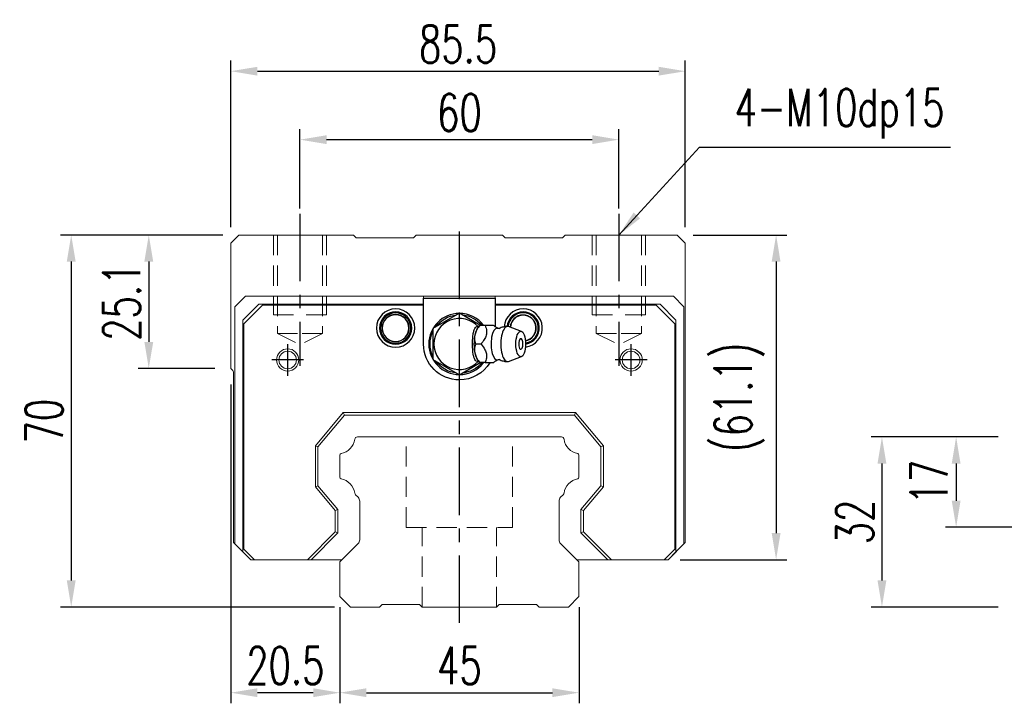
# Model space of a CAD drawing. Header units: millimetres. Extents: x 8 to 529, y 165 to 345.
# Tile 1 of 53: x 8 to 193, y 174 to 303. Entities that reach past the tile are written whole.
import ezdxf

# ---------------------------------------------------------------- set-up
doc = ezdxf.new("R2010")
doc.units = ezdxf.units.MM
doc.header["$PDSIZE"] = -1
for name, pattern in [('CENTER', [10.16, 6.35, -1.27, 1.27, -1.27]), ('DASHED', [0.75, 0.5, -0.25]), ('HIDDEN', [1.905, 1.27, -0.635])]:
    doc.linetypes.add(name, pattern=pattern)
for name, color, linetype in [('2', 7, 'Continuous'), ('CL', 1, 'CENTER'), ('DIM', 4, 'Continuous'), ('HID', 2, 'DASHED'), ('OUT', 3, 'Continuous')]:
    doc.layers.add(name, color=color, linetype=linetype)
doc.styles.add('DIM-7', font='SIMPLEX.shx', dxfattribs={"width": 0.7, "bigfont": 'chineset.shx'})
doc.dimstyles.new('CNS', dxfattribs={"dimtxt": 3.5, "dimasz": 2.5, "dimexe": 1, "dimexo": 1.5, "dimgap": 0.09, "dimtad": 0, "dimdsep": 46, "dimtxsty": 'DIM-7', "dimcen": 0.09, "dimclrd": 1, "dimclre": 1, "dimclrt": 4, "dimadec": 0, "dimazin": 0, "dimtfac": 1, "dimtix": 1, "dimtmove": 2, "dimatfit": 3, "dimfxl": 1, "dimtvp": 0.971429, "dimtolj": 1, "dimarcsym": 0})

# ---------------------------------------------------------------- blocks, each defined once
blk = doc.blocks.new('*D2')
at = {"color": 7, "lineweight": -2}
for p, q in [((68.04, 192.19), (68.04, 174.07)), ((113.04, 192.19), (113.04, 174.07)), ((73.04, 176.07), (108.04, 176.07))]:
    blk.add_line(p, q, dxfattribs=at)
at = {"color": 7}
for points in [[(73.04, 176.9), (73.04, 175.24), (68.04, 176.07)], [(108.04, 176.9), (108.04, 175.24), (113.04, 176.07)]]:
    blk.add_solid(points, dxfattribs=at)
at = {"layer": 'DEFPOINTS', "color": 0}
for p in [(68.04, 195.19), (113.04, 195.19), (113.04, 176.07)]:
    blk.add_point(p, dxfattribs=at)
at = {"color": 7, "insert": (90.54, 181.17), "char_height": 7, "attachment_point": 5, "style": 'DIM-7'}
blk.add_mtext('\\A1;45', dxfattribs=at)
blk = doc.blocks.new('*D3')
at = {"color": 7, "lineweight": -2}
for p, q in [((47.54, 234.09), (47.54, 174.07)), ((68.04, 192.19), (68.04, 174.07)), ((63.04, 176.07), (52.54, 176.07))]:
    blk.add_line(p, q, dxfattribs=at)
at = {"color": 7}
for points in [[(52.54, 176.9), (52.54, 175.24), (47.54, 176.07)], [(63.04, 176.9), (63.04, 175.24), (68.04, 176.07)]]:
    blk.add_solid(points, dxfattribs=at)
at = {"layer": 'DEFPOINTS', "color": 0}
for p in [(47.54, 237.09), (68.04, 195.19), (47.54, 176.07)]:
    blk.add_point(p, dxfattribs=at)
at = {"color": 7, "insert": (57.79, 181.17), "char_height": 7, "attachment_point": 5, "style": 'DIM-7'}
blk.add_mtext('\\A1;20.5', dxfattribs=at)
blk = doc.blocks.new('*D4')
at = {"color": 7, "lineweight": -2}
for p, q in [((46.04, 262.19), (30.1, 262.19)), ((32.1, 257.19), (32.1, 242.09)), ((44.54, 237.09), (30.1, 237.09))]:
    blk.add_line(p, q, dxfattribs=at)
at = {"color": 7}
for points in [[(31.27, 257.19), (32.94, 257.19), (32.1, 262.19)], [(31.27, 242.09), (32.94, 242.09), (32.1, 237.09)]]:
    blk.add_solid(points, dxfattribs=at)
at = {"layer": 'DEFPOINTS', "color": 0}
for p in [(49.04, 262.19), (32.1, 237.09), (47.54, 237.09)]:
    blk.add_point(p, dxfattribs=at)
at = {"color": 7, "insert": (27, 249.64), "char_height": 7, "attachment_point": 5, "rotation": 90, "style": 'DIM-7'}
blk.add_mtext('\\A1;25.1', dxfattribs=at)
blk = doc.blocks.new('*D5')
at = {"color": 7, "lineweight": -2}
for p, q in [((60.54, 267.19), (60.54, 282.14)), ((120.54, 267.19), (120.54, 282.14)), ((65.54, 280.14), (115.54, 280.14))]:
    blk.add_line(p, q, dxfattribs=at)
at = {"color": 7}
for points in [[(65.54, 280.97), (65.54, 279.31), (60.54, 280.14)], [(115.54, 280.97), (115.54, 279.31), (120.54, 280.14)]]:
    blk.add_solid(points, dxfattribs=at)
at = {"layer": 'DEFPOINTS', "color": 0}
for p in [(120.54, 280.14), (60.54, 264.19), (120.54, 264.19)]:
    blk.add_point(p, dxfattribs=at)
at = {"color": 7, "insert": (90.54, 285.24), "char_height": 7, "attachment_point": 5, "style": 'DIM-7'}
blk.add_mtext('\\A1;60', dxfattribs=at)
blk = doc.blocks.new('*D6')
at = {"color": 7, "lineweight": -2}
for p, q in [((47.54, 263.69), (47.54, 295.02)), ((133.04, 263.69), (133.04, 295.02)), ((52.54, 293.02), (128.04, 293.02))]:
    blk.add_line(p, q, dxfattribs=at)
at = {"color": 7}
for points in [[(52.54, 293.85), (52.54, 292.19), (47.54, 293.02)], [(128.04, 293.85), (128.04, 292.19), (133.04, 293.02)]]:
    blk.add_solid(points, dxfattribs=at)
at = {"layer": 'DEFPOINTS', "color": 0}
for p in [(133.04, 293.02), (47.54, 260.69), (133.04, 260.69)]:
    blk.add_point(p, dxfattribs=at)
at = {"color": 7, "insert": (90.29, 298.12), "char_height": 7, "attachment_point": 5, "style": 'DIM-7'}
blk.add_mtext('\\A1;85.5', dxfattribs=at)
blk = doc.blocks.new('*D7')
at = {"color": 7, "lineweight": -2}
for p, q in [((134.54, 262.19), (152.12, 262.19)), ((150.12, 257.19), (150.12, 206.09)), ((132.09, 201.09), (152.12, 201.09))]:
    blk.add_line(p, q, dxfattribs=at)
at = {"color": 7}
for points in [[(149.29, 257.19), (150.95, 257.19), (150.12, 262.19)], [(149.29, 206.09), (150.95, 206.09), (150.12, 201.09)]]:
    blk.add_solid(points, dxfattribs=at)
at = {"layer": 'DEFPOINTS', "color": 0}
for p in [(131.54, 262.19), (129.09, 201.09), (150.12, 201.09)]:
    blk.add_point(p, dxfattribs=at)
at = {"color": 7, "insert": (143.19, 231.64), "char_height": 7, "attachment_point": 5, "rotation": 90, "style": 'DIM-7'}
blk.add_mtext('\\A1;(61.1)', dxfattribs=at)
blk = doc.blocks.new('*D8')
at = {"color": 7, "lineweight": -2}
for p, q in [((46.04, 262.19), (15.51, 262.19)), ((17.51, 257.19), (17.51, 197.19)), ((67.04, 192.19), (15.51, 192.19))]:
    blk.add_line(p, q, dxfattribs=at)
at = {"color": 7}
for points in [[(16.68, 257.19), (18.35, 257.19), (17.51, 262.19)], [(16.68, 197.19), (18.35, 197.19), (17.51, 192.19)]]:
    blk.add_solid(points, dxfattribs=at)
at = {"layer": 'DEFPOINTS', "color": 0}
for p in [(49.04, 262.19), (17.51, 192.19), (70.04, 192.19)]:
    blk.add_point(p, dxfattribs=at)
at = {"color": 7, "insert": (12.41, 227.19), "char_height": 7, "attachment_point": 5, "rotation": 90, "style": 'DIM-7'}
blk.add_mtext('\\A1;70', dxfattribs=at)
blk = doc.blocks.new('*D17')
at = {"color": 7, "lineweight": -2}
for p, q in [((191.89, 224.19), (181.99, 224.19)), ((183.99, 219.19), (183.99, 212.19)), ((201.89, 207.19), (181.99, 207.19))]:
    blk.add_line(p, q, dxfattribs=at)
at = {"color": 7}
for points in [[(183.16, 219.19), (184.82, 219.19), (183.99, 224.19)], [(183.16, 212.19), (184.82, 212.19), (183.99, 207.19)]]:
    blk.add_solid(points, dxfattribs=at)
at = {"layer": 'DEFPOINTS', "color": 0}
for p in [(194.89, 224.19), (183.99, 207.19), (204.89, 207.19)]:
    blk.add_point(p, dxfattribs=at)
at = {"color": 7, "insert": (178.89, 215.69), "char_height": 7, "attachment_point": 5, "rotation": 90, "style": 'DIM-7'}
blk.add_mtext('\\A1;17', dxfattribs=at)
blk = doc.blocks.new('*D14')
at = {"color": 7, "lineweight": -2}
for p, q in [((191.89, 224.19), (168.03, 224.19)), ((170.03, 219.19), (170.03, 197.19)), ((191.89, 192.19), (168.03, 192.19))]:
    blk.add_line(p, q, dxfattribs=at)
at = {"color": 7}
for points in [[(169.2, 219.19), (170.86, 219.19), (170.03, 224.19)], [(169.2, 197.19), (170.86, 197.19), (170.03, 192.19)]]:
    blk.add_solid(points, dxfattribs=at)
at = {"layer": 'DEFPOINTS', "color": 0}
for p in [(194.89, 224.19), (170.03, 192.19), (194.89, 192.19)]:
    blk.add_point(p, dxfattribs=at)
at = {"color": 7, "insert": (164.93, 208.19), "char_height": 7, "attachment_point": 5, "rotation": 90, "style": 'DIM-7'}
blk.add_mtext('\\A1;32', dxfattribs=at)

msp = doc.modelspace()

# ---------------------------------------------------------------- linework, layer by layer
at = {"layer": '2', "color": 0, "linetype": 'Continuous'}
for p, q in [((83.788, 250.336), (97.288, 250.336)), ((83.788, 241.686), (83.788, 250.336)), ((97.288, 250.336), (97.288, 244.943)), ((90.538, 247.459), (85.538, 244.573)), ((94.393, 245.234), (90.538, 247.459)), ((85.538, 244.573), (85.538, 238.799)), ((94.365, 245.188), (94.057, 244.821)), ((96.978, 245.186), (95.382, 245.186)), ((102.214, 244.063), (99.767, 244.954)), ((99.767, 238.418), (102.214, 239.309)), ((85.538, 238.799), (90.538, 235.912)), ((90.538, 235.912), (94.475, 238.186)), ((94.057, 238.551), (94.365, 238.184))]:
    msp.add_line(p, q, dxfattribs=at)
for centre, radius, start, end in [((78.538, 244.686), 3.6, 90, 270), ((78.538, 244.686), 3.6, 270, 90), ((102.538, 244.686), 3.6, 90, 176.13001), ((102.538, 244.686), 3.6, 277.0453, 90), ((78.538, 244.686), 3.041, 90, 270), ((78.538, 244.686), 2.853, 90, 270), ((78.538, 244.686), 2.55, 90, 270), ((78.538, 244.686), 2.507, 90, 270), ((78.538, 244.686), 3.041, 270, 90), ((78.538, 244.686), 2.853, 270, 90), ((78.538, 244.686), 2.55, 270, 90), ((78.538, 244.686), 2.507, 270, 90), ((90.538, 241.686), 5.75, 90, 270), ((90.538, 241.686), 4.8, 41.84413, 318.15588), ((90.538, 241.686), 5.75, 37.755, 90), ((102.538, 244.686), 3.041, 90, 174.62812), ((102.538, 244.686), 2.853, 90, 174.20345), ((102.538, 244.686), 2.45, 90, 176.49281), ((102.538, 244.686), 2.406, 90, 176.80219), ((102.538, 244.686), 3.041, 278.85374, 90), ((102.538, 244.686), 2.853, 279.38812, 90), ((102.538, 244.686), 2.45, 280.34438, 90), ((102.538, 244.686), 2.406, 280.42874, 90), ((100.686, 241.686), 1.817, 334.63803, 25.36197), ((90.538, 241.686), 5.75, 270, 321.76688)]:
    msp.add_arc(centre, radius, start, end, dxfattribs=at)
at = {"layer": '2', "color": 0, "linetype": 'Continuous', "extrusion": (0, 0, -1)}
for radius, start, end in [(5.5, 35.37843, 84.61969), (5.5, 95.38031, 139.78687), (5.5, 335.38219, 24.61782), (6.75, 270, 0), (5.5, 275.38031, 324.62156), (6.75, 211.67578, 270), (5.5, 219.66469, 264.61969)]:
    msp.add_arc((-90.538, 241.686), radius, start, end, dxfattribs=at)
at = {"layer": '2', "color": 0, "linetype": 'Continuous'}
for centre, major_axis, start_param, end_param in [((94.603, 241.686), (0, 3.445), 0.4270949, 2.7144982), ((97.625, 241.686), (0, 2.962), 0, 3.3369601), ((97.625, 241.686), (0, 2.962), 6.088701, 6.2831853), ((99.593, 241.686), (0, 3.3), 0, 3.2800193), ((99.593, 241.686), (0, 3.3), 6.1446609, 6.2831853), ((102.087, 241.686), (0, 1), 0, 3.8207651), ((102.087, 241.686), (0, 1), 5.6039136, 6.2831853)]:
    msp.add_ellipse(centre, major_axis=major_axis, ratio=0.382683, start_param=start_param, end_param=end_param, dxfattribs=at)
msp.add_ellipse((102.087, 241.686), major_axis=(0, 2.4), ratio=0.382683, dxfattribs=at)
for points, knots in [([(94.105, 238.497), (94.06, 238.464), (94.014, 238.44), (93.877, 238.399), (93.783, 238.413), (93.609, 238.524), (93.526, 238.619), (93.382, 238.87), (93.318, 239.026), (93.21, 239.386), (93.165, 239.596), (93.072, 240.192), (93.044, 240.603), (93.011, 241.602), (93.014, 242.207), (93.071, 243.103), (93.103, 243.41), (93.196, 243.929), (93.252, 244.151), (93.391, 244.527), (93.475, 244.683), (93.647, 244.881), (93.734, 244.938), (93.907, 244.97), (93.994, 244.948), (94.086, 244.888), (94.096, 244.882), (94.105, 244.875)], [0, 0, 0, 0, 0.0360275, 0.0360275, 0.1070265, 0.1070265, 0.1753847, 0.1753847, 0.2415106, 0.2415106, 0.3113086, 0.3113086, 0.4329125, 0.4329125, 0.6100429, 0.6100429, 0.7029399, 0.7029399, 0.7803107, 0.7803107, 0.858407, 0.858407, 0.9263707, 0.9263707, 0.9927712, 0.9927712, 1, 1, 1, 1]), ([(93.608, 241.686), (93.437, 242.233), (93.359, 242.819), (93.627, 244.041), (93.966, 244.636), (94.381, 245.186)], [0, 0, 0, 0, 0.5, 0.5, 1, 1, 1, 1]), ([(95.382, 245.186), (95.501, 244.84), (95.613, 244.486), (95.67, 243.857), (95.652, 243.588), (95.506, 243.061), (95.379, 242.798), (95.046, 242.252), (94.829, 241.967), (94.609, 241.686)], [0, 0, 0, 0, 0.316279, 0.316279, 0.5305075, 0.5305075, 0.7443494, 0.7443494, 1, 1, 1, 1]), ([(97.869, 244.589), (97.694, 244.676), (97.365, 244.862), (97.063, 245.098), (96.964, 245.201), (96.962, 245.202)], [0, 0, 0, 0, 0.4665667, 0.9926759, 1, 1, 1, 1]), ([(98.013, 244.585), (98.015, 244.584), (98.013, 244.583), (97.878, 244.574), (97.864, 244.583), (97.86, 244.587)], [0, 0, 0, 0, 0.2139158, 0.7161953, 1, 1, 1, 1]), ([(99.593, 244.964), (99.428, 244.974), (99.029, 244.963), (98.487, 244.819), (98.143, 244.645), (98.015, 244.568)], [0, 0, 0, 0, 0.2958099, 0.7301371, 1, 1, 1, 1]), ([(94.381, 238.186), (93.969, 238.733), (93.632, 239.319), (93.359, 240.541), (93.436, 241.136), (93.608, 241.686)], [0, 0, 0, 0, 0.5, 0.5, 1, 1, 1, 1]), ([(94.609, 241.686), (94.881, 241.34), (95.149, 240.986), (95.484, 240.357), (95.585, 240.088), (95.672, 239.561), (95.661, 239.298), (95.569, 238.752), (95.479, 238.467), (95.382, 238.186)], [0, 0, 0, 0, 0.316279, 0.316279, 0.5305075, 0.5305075, 0.7443494, 0.7443494, 1, 1, 1, 1]), ([(95.382, 238.186), (95.938, 238.186), (96.498, 238.186), (96.955, 238.186), (96.994, 238.186), (96.979, 238.186)], [0, 0, 0, 0, 0.6004936, 0.6004936, 1, 1, 1, 1]), ([(96.981, 238.182), (96.999, 238.201), (97.138, 238.338), (97.441, 238.568), (97.757, 238.725), (97.869, 238.775)], [0, 0, 0, 0, 0.0950335, 0.7034174, 1, 1, 1, 1]), ([(97.855, 238.782), (97.872, 238.791), (97.902, 238.81), (98.038, 238.772), (98.025, 238.783), (98.023, 238.784)], [0, 0, 0, 0, 0.3884838, 0.9316371, 1, 1, 1, 1]), ([(98.02, 238.804), (98.151, 238.724), (98.496, 238.549), (99.037, 238.409), (99.431, 238.395), (99.593, 238.403)], [0, 0, 0, 0, 0.2760067, 0.7089354, 1, 1, 1, 1])]:
    msp.add_open_spline(points, degree=3, knots=knots, dxfattribs=at)
for points, degree in [([(94.381, 245.186), (94.37, 245.186), (94.365, 245.186), (94.364, 245.186)], 3), ([(95.382, 245.186), (94.381, 245.186)], 1), ([(94.609, 241.686), (93.608, 241.686)], 1), ([(95.382, 238.186), (94.381, 238.186)], 1)]:
    msp.add_open_spline(points, degree=degree, dxfattribs=at)
at = {"layer": 'CL', "color": 0, "ltscale": 2}
for p, q in [((60.538, 266.186), (60.538, 237.561)), ((120.538, 266.186), (120.538, 237.561)), ((90.538, 189.186), (90.538, 264.186)), ((58.238, 235.686), (58.238, 241.686)), ((122.837, 235.686), (122.837, 241.686)), ((61.238, 238.686), (55.238, 238.686)), ((125.837, 238.686), (119.837, 238.686))]:
    msp.add_line(p, q, dxfattribs=at)
at = {"layer": 'HID', "color": 0, "linetype": 'HIDDEN', "lineweight": 0, "ltscale": 3}
for p, q in [((56.288, 243.686), (60.538, 241.561)), ((64.788, 243.686), (60.538, 241.561)), ((116.288, 243.686), (120.538, 241.561)), ((124.788, 243.686), (120.538, 241.561)), ((80.538, 207.186), (80.538, 224.186)), ((100.538, 207.186), (100.538, 224.186)), ((80.538, 207.186), (100.538, 207.186)), ((83.538, 192.186), (83.538, 207.186)), ((97.538, 192.186), (97.538, 207.186))]:
    msp.add_line(p, q, dxfattribs=at)
for points in [[(55.538, 262.186), (55.538, 247.186), (60.538, 247.186)], [(56.288, 262.186), (56.288, 243.686), (60.538, 243.686)], [(64.788, 262.186), (64.788, 243.686), (60.538, 243.686)], [(65.538, 262.186), (65.538, 247.186), (60.538, 247.186)], [(115.538, 262.186), (115.538, 247.186), (120.538, 247.186)], [(116.288, 262.186), (116.288, 243.686), (120.538, 243.686)], [(125.538, 262.186), (125.538, 247.186), (120.538, 247.186)], [(124.788, 262.186), (124.788, 243.686), (120.538, 243.686)]]:
    msp.add_lwpolyline(points, dxfattribs=at)
at = {"layer": 'OUT', "color": 0, "linetype": 'Continuous', "lineweight": 15}
for p, q in [((49.038, 262.186), (47.538, 260.686)), ((70.645, 262.186), (49.038, 262.186)), ((71.145, 261.686), (70.645, 262.186)), ((81.93, 261.686), (71.145, 261.686)), ((82.43, 262.186), (81.93, 261.686)), ((98.645, 262.186), (82.43, 262.186)), ((99.145, 261.686), (98.645, 262.186)), ((109.93, 261.686), (99.145, 261.686)), ((110.43, 262.186), (109.93, 261.686)), ((131.538, 262.186), (110.43, 262.186)), ((133.038, 260.686), (131.538, 262.186)), ((47.538, 260.686), (47.538, 237.086)), ((133.038, 204.336), (133.038, 260.686)), ((50.288, 250.686), (48.287, 248.686)), ((83.788, 250.686), (50.288, 250.686)), ((83.788, 250.686), (83.788, 249.186)), ((97.287, 250.686), (83.788, 250.686)), ((97.287, 250.686), (97.287, 249.186)), ((130.787, 250.686), (97.287, 250.686)), ((132.788, 248.686), (130.787, 250.686)), ((48.287, 248.686), (48.287, 204.086)), ((49.787, 246.186), (52.788, 249.186)), ((53.487, 248.986), (49.988, 245.486)), ((52.788, 249.186), (83.788, 249.186)), ((83.788, 248.986), (53.487, 248.986)), ((97.287, 249.186), (128.288, 249.186)), ((127.588, 248.986), (97.287, 248.986)), ((128.288, 249.186), (131.288, 246.186)), ((132.788, 204.086), (132.788, 248.686)), ((49.787, 202.586), (49.787, 246.186)), ((49.988, 245.486), (49.988, 203.086)), ((131.088, 203.086), (131.088, 245.486)), ((131.288, 246.186), (131.288, 202.586)), ((47.593, 237.024), (47.891, 236.725)), ((48.037, 236.372), (48.037, 204.336)), ((63.438, 222.539), (68.679, 228.786)), ((68.912, 228.286), (63.938, 222.357)), ((68.679, 228.786), (68.912, 228.286)), ((68.679, 228.786), (112.396, 228.786)), ((112.163, 228.286), (68.912, 228.286)), ((112.396, 228.786), (112.163, 228.286)), ((117.138, 222.357), (112.163, 228.286)), ((112.396, 228.786), (117.637, 222.539)), ((109.728, 224.186), (71.347, 224.186)), ((63.438, 214.833), (63.438, 222.539)), ((63.938, 222.357), (63.438, 222.539)), ((63.938, 222.357), (63.938, 215.015)), ((117.637, 222.539), (117.138, 222.357)), ((117.138, 215.015), (117.138, 222.357)), ((117.637, 222.539), (117.637, 214.833)), ((68.037, 220.756), (68.037, 216.616)), ((113.038, 216.616), (113.038, 220.756)), ((63.438, 214.833), (63.938, 215.015)), ((63.938, 215.015), (67.688, 210.545)), ((113.388, 210.545), (117.138, 215.015)), ((117.637, 214.833), (117.138, 215.015)), ((67.188, 210.363), (63.438, 214.833)), ((70.994, 213.332), (71.495, 212.832)), ((109.58, 212.832), (110.081, 213.332)), ((117.637, 214.833), (113.888, 210.363)), ((71.788, 212.125), (71.788, 204.85)), ((109.287, 204.85), (109.287, 212.125)), ((67.188, 210.363), (67.688, 210.545)), ((67.188, 206.341), (67.188, 210.363)), ((67.688, 210.545), (67.688, 206.134)), ((113.388, 206.134), (113.388, 210.545)), ((113.888, 210.363), (113.388, 210.545)), ((113.888, 210.363), (113.888, 206.341)), ((61.932, 201.086), (67.188, 206.341)), ((67.688, 206.134), (62.639, 201.086)), ((67.188, 206.341), (67.688, 206.134)), ((113.388, 206.134), (113.888, 206.341)), ((118.436, 201.086), (113.388, 206.134)), ((113.888, 206.341), (119.143, 201.086)), ((48.037, 204.336), (51.287, 201.086)), ((48.287, 204.086), (49.787, 202.586)), ((71.495, 204.143), (68.184, 200.832)), ((112.891, 200.832), (109.58, 204.143)), ((129.788, 201.086), (133.038, 204.336)), ((131.288, 202.586), (132.788, 204.086)), ((51.287, 201.086), (49.787, 202.586)), ((49.988, 203.086), (51.987, 201.086)), ((129.088, 201.086), (131.088, 203.086)), ((131.288, 202.586), (129.788, 201.086)), ((51.987, 201.086), (51.287, 201.086)), ((51.987, 201.086), (61.932, 201.086)), ((62.639, 201.086), (61.932, 201.086)), ((62.639, 201.086), (68.437, 201.086)), ((68.037, 200.479), (68.037, 194.186)), ((112.637, 201.086), (118.436, 201.086)), ((113.038, 194.186), (113.038, 200.479)), ((119.143, 201.086), (118.436, 201.086)), ((119.143, 201.086), (129.088, 201.086)), ((129.788, 201.086), (129.088, 201.086)), ((68.037, 194.186), (70.037, 192.186)), ((75.537, 192.186), (76.037, 192.686)), ((76.037, 192.686), (83.037, 192.686)), ((83.038, 192.686), (83.538, 192.186)), ((97.537, 192.186), (98.037, 192.686)), ((98.038, 192.686), (105.038, 192.686)), ((105.038, 192.686), (105.537, 192.186)), ((111.037, 192.186), (113.038, 194.186)), ((70.038, 192.186), (75.538, 192.186)), ((83.538, 192.186), (97.537, 192.186)), ((105.537, 192.186), (111.037, 192.186))]:
    msp.add_line(p, q, dxfattribs=at)
at = {"layer": 'OUT', "color": 0, "linetype": 'Continuous', "lineweight": 15, "ltscale": 3}
msp.add_line((131.088, 245.486), (127.588, 248.986), dxfattribs=at)
at = {"layer": 'OUT', "color": 0, "linetype": 'Continuous', "lineweight": 15}
for centre, radius in [((58.238, 238.686), 2.1), ((58.238, 238.686), 1.65), ((122.837, 238.686), 2.1), ((122.837, 238.686), 1.65)]:
    msp.add_circle(centre, radius, dxfattribs=at)
for centre, radius, start, end in [((48.088, 237.519), 0.7, 218.21079, 225), ((47.538, 236.372), 0.5, 0, 45), ((71.347, 223.686), 0.5, 90, 171.34524), ((109.728, 223.686), 0.5, 8.65476, 90), ((67.62, 224.253), 3.27, 281.5912, 351.34524), ((113.455, 224.253), 3.27, 188.65476, 258.4088), ((68.337, 220.756), 0.3, 101.5912, 180.00001), ((112.738, 220.756), 0.3, 359.99999, 78.4088), ((68.337, 216.616), 0.3, 179.99999, 258.40879), ((67.62, 213.119), 3.27, 8.65476, 78.4088), ((113.455, 213.119), 3.27, 101.5912, 171.34524), ((112.738, 216.616), 0.3, 281.59121, 0.00001), ((71.347, 213.686), 0.5, 188.65476, 225), ((109.728, 213.686), 0.5, 315, 351.34524), ((70.788, 212.125), 1, 359.99999, 45), ((110.288, 212.125), 1, 135, 180.00001), ((70.788, 204.85), 1, 315.00001, 0.00001), ((110.288, 204.85), 1, 179.99999, 225), ((68.538, 200.479), 0.5, 135.00023, 180.00001), ((112.538, 200.479), 0.5, 360, 45)]:
    msp.add_arc(centre, radius, start, end, dxfattribs=at)

# ---------------------------------------------------------------- texts
at = {"layer": 'DIM', "color": 0, "insert": (142.313, 280.351), "char_height": 7, "attachment_point": 7, "style": 'DIM-7'}
msp.add_mtext('\\A1;4-M10dp15', dxfattribs=at)

# ---------------------------------------------------------------- dimensions: what is measured, and where the dimension line sits
at = {"color": 0}
for base, p1, p2, picture, middle in [((133.038, 293.022), (47.538, 260.686), (133.038, 260.686), '*D6', (90.288, 298.122)), ((120.538, 280.141), (60.538, 264.186), (120.538, 264.186), '*D5', (90.538, 285.241)), ((47.538, 176.071), (68.037, 195.194), (47.538, 237.086), '*D3', (57.787, 181.171)), ((113.038, 176.071), (68.037, 195.194), (113.038, 195.194), '*D2', (90.538, 181.171))]:
    dim = msp.add_linear_dim(base=base, p1=p1, p2=p2, dimstyle='CNS', override={"dimscale": 2, "dimgap": 0.8, "dimtad": 1, "dimclrd": 7, "dimclre": 7, "dimclrt": 7, "dimtmove": 1}, dxfattribs=at)
    dim.commit()
    dim.dimension.update_dxf_attribs({"geometry": picture, "text_midpoint": middle})
for base, p1, p2, picture, middle in [((17.512, 192.186), (49.038, 262.186), (70.038, 192.186), '*D8', (12.412, 227.186)), ((32.105, 237.086), (49.038, 262.186), (47.538, 237.086), '*D4', (27.005, 249.636)), ((170.029, 192.186), (194.887, 224.186), (194.887, 192.186), '*D14', (164.929, 208.186)), ((183.989, 207.186), (194.887, 224.186), (204.887, 207.186), '*D17', (178.889, 215.686))]:
    dim = msp.add_linear_dim(base=base, p1=p1, p2=p2, angle=90, dimstyle='CNS', override={"dimscale": 2, "dimgap": 0.8, "dimtad": 1, "dimclrd": 7, "dimclre": 7, "dimclrt": 7, "dimtmove": 1}, dxfattribs=at)
    dim.commit()
    dim.dimension.update_dxf_attribs({"geometry": picture, "text_midpoint": middle})
dim = msp.add_linear_dim(base=(150.119, 201.086), p1=(131.538, 262.186), p2=(129.088, 201.086), angle=90, text='(<>)', dimstyle='CNS', override={"dimscale": 2, "dimgap": 0.8, "dimtad": 1, "dimclrd": 7, "dimclre": 7, "dimclrt": 7, "dimtmove": 1}, dxfattribs=at)
dim.commit()
dim.dimension.update_dxf_attribs({"geometry": '*D7', "text_midpoint": (143.186, 231.636)})

# ---------------------------------------------------------------- leaders
at = {"layer": 'DIM', "color": 0, "annotation_type": 0, "has_hookline": 1, "hookline_direction": 0, "text_width": 40.6}
msp.add_leader([(120.538, 262.186), (135.713, 278.751), (140.713, 278.751)], dimstyle='CNS', override={"dimscale": 2, "dimgap": 0.8, "dimtad": 1, "dimclrd": 7, "dimclre": 4, "dimtmove": 1}, dxfattribs=at)

doc.saveas('drawing.dxf')
